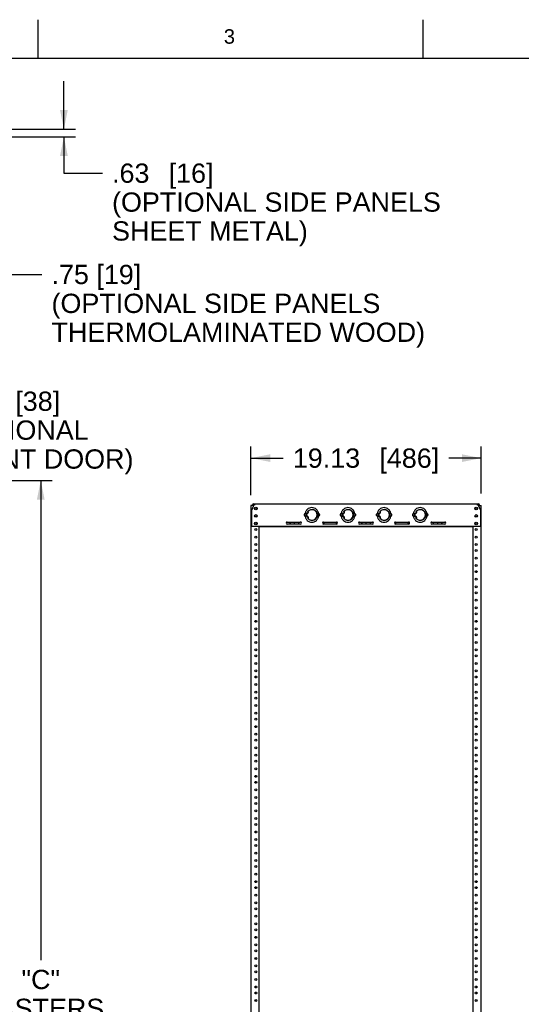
# Model space of a CAD drawing. Header units: inches. Extents: x 5 to 265, y 5 to 171.
# Tile 16 of 27: x 70 to 112, y 89 to 171. Entities that reach past the tile are written whole.
import ezdxf
from ezdxf.enums import TextEntityAlignment as Align

# ---------------------------------------------------------------- set-up
doc = ezdxf.new("R2010")
doc.units = ezdxf.units.IN
doc.header["$LTSCALE"] = 14.96
doc.header["$MEASUREMENT"] = 0
doc.layers.get('0').update_dxf_attribs({"linetype": 'CONTINUOUS'})
doc.layers.add('03_ALL_AXES', color=7, linetype='CONTINUOUS')
doc.styles.get("Standard").update_dxf_attribs({"font": 'arial.ttf'})
doc.dimstyles.new('DIMSTYLE_1', dxfattribs={"dimtxt": 1.6, "dimasz": 1.6, "dimexe": 0.06, "dimexo": 0.0625, "dimgap": 0.05, "dimtad": 0, "dimtih": 1, "dimtoh": 1, "dimdec": 3, "dimzin": 4, "dimdsep": 46, "dimtxsty": 'Standard', "dimblk": '_FILLED', "dimblk1": '_FILLED', "dimblk2": '_FILLED', "dimcen": 0.09, "dimadec": 0, "dimazin": 0, "dimtfac": 1, "dimtdec": 3, "dimtofl": 0, "dimtmove": 0, "dimatfit": 3, "dimldrblk": '_FILLED', "dimfxl": 0, "dimtolj": 1, "dimtzin": 4, "dimarcsym": 0})
doc.dimstyles.new('DIMSTYLE_2', dxfattribs={"dimtxt": 1.6, "dimasz": 1.6, "dimexe": 0.06, "dimexo": 0.0625, "dimgap": 0.05, "dimtad": 0, "dimtih": 1, "dimtoh": 1, "dimzin": 4, "dimdsep": 46, "dimtxsty": 'Standard', "dimblk": '_FILLED', "dimblk1": '_FILLED', "dimblk2": '_FILLED', "dimcen": 0.09, "dimadec": 0, "dimazin": 0, "dimtfac": 1, "dimtofl": 0, "dimtmove": 0, "dimatfit": 3, "dimldrblk": '_FILLED', "dimfxl": 0, "dimtolj": 1, "dimtzin": 4, "dimarcsym": 0})

# ---------------------------------------------------------------- blocks, each defined once
blk = doc.blocks.new('_FILLED')
at = {"color": 0, "linetype": 'ByBlock'}
blk.add_solid([(0, 0), (-1, 0.2), (-1, -0.2)], dxfattribs=at)
blk = doc.blocks.new('*D2')
at = {"color": 7, "linetype": 'Continuous'}
for p, q in [((60.16, 132.937), (70.621, 132.937)), ((70.621, 132.937), (73.178, 132.937)), ((72.218, 132.937), (72.218, 93.078)), ((72.218, 50.018), (72.218, 87.478)), ((52.984, 50.018), (70.621, 50.018)), ((70.621, 50.018), (73.178, 50.018))]:
    blk.add_line(p, q, dxfattribs=at)
at = {"color": 7, "linetype": 'Continuous', "xscale": 1.6, "yscale": 1.6, "zscale": 1.6}
for p, rotation in [((72.218, 132.937), 90), ((72.218, 50.018), 270)]:
    blk.add_blockref('_FILLED', p, dxfattribs=dict(at, rotation=rotation))
at = {"color": 7, "linetype": 'Continuous'}
for s, p in [('"C"', (72.218, 90.678)), ('CASTERS', (72.218, 88.278))]:
    blk.add_text(s, height=1.6, dxfattribs=at).set_placement(p, align=Align.CENTER)
blk = doc.blocks.new('*D5')
at = {"color": 7, "linetype": 'Continuous'}
for p, q in [((57.156, 140.859), (57.156, 138.55)), ((58.656, 140.859), (58.656, 138.55)), ((57.156, 139.51), (53.156, 139.51)), ((58.656, 139.51), (63.356, 139.51))]:
    blk.add_line(p, q, dxfattribs=at)
at = {"color": 7, "linetype": 'Continuous', "xscale": 1.6, "yscale": 1.6, "zscale": 1.6}
blk.add_blockref('_FILLED', (57.156, 139.51), dxfattribs=at)
at = {"color": 7, "linetype": 'Continuous', "xscale": 1.6, "yscale": 1.6, "zscale": 1.6, "rotation": 180}
blk.add_blockref('_FILLED', (58.656, 139.51), dxfattribs=at)
at = {"color": 7, "linetype": 'Continuous'}
for s, p in [('1.50', (64.156, 138.71)), ('[', (70.104, 138.71)), ('38', (70.723, 138.71)), (']', (73.209, 138.71)), ('(OPTIONAL', (64.156, 136.31)), ('FRONT DOOR)', (64.156, 133.91))]:
    blk.add_text(s, height=1.6, dxfattribs=at).set_placement(p)
blk = doc.blocks.new('*D7')
at = {"color": 7, "linetype": 'Continuous'}
for p, q in [((74.141, 162.102), (74.141, 166.102)), ((57.935, 162.102), (75.101, 162.102)), ((57.935, 161.477), (75.101, 161.477)), ((74.141, 161.477), (74.141, 158.451)), ((74.141, 158.451), (77.341, 158.451))]:
    blk.add_line(p, q, dxfattribs=at)
at = {"color": 7, "linetype": 'Continuous', "xscale": 1.6, "yscale": 1.6, "zscale": 1.6}
for p, rotation in [((74.141, 162.102), 270), ((74.141, 161.477), 90)]:
    blk.add_blockref('_FILLED', p, dxfattribs=dict(at, rotation=rotation))
at = {"color": 7, "linetype": 'Continuous'}
for s, p in [('.63', (78.141, 157.651)), ('[', (82.846, 157.651)), ('16', (83.465, 157.651)), (']', (85.951, 157.651)), ('(OPTIONAL SIDE PANELS', (78.141, 155.251)), ('SHEET METAL)', (78.141, 152.851))]:
    blk.add_text(s, height=1.6, dxfattribs=at).set_placement(p)
blk = doc.blocks.new('*D8')
at = {"color": 7, "linetype": 'Continuous'}
for p, q in [((69.112, 162.102), (69.112, 166.102)), ((57.935, 162.102), (70.072, 162.102)), ((57.935, 161.477), (70.072, 161.477)), ((69.112, 161.477), (69.112, 150.038)), ((69.112, 150.038), (72.312, 150.038))]:
    blk.add_line(p, q, dxfattribs=at)
at = {"color": 7, "linetype": 'Continuous', "xscale": 1.6, "yscale": 1.6, "zscale": 1.6}
for p, rotation in [((69.112, 162.102), 270), ((69.112, 161.477), 90)]:
    blk.add_blockref('_FILLED', p, dxfattribs=dict(at, rotation=rotation))
at = {"color": 7, "linetype": 'Continuous'}
for s, p in [('.75 [19]', (73.112, 149.238)), ('(OPTIONAL SIDE PANELS', (73.112, 146.838)), ('THERMOLAMINATED WOOD)', (73.112, 144.438))]:
    blk.add_text(s, height=1.6, dxfattribs=at).set_placement(p)
blk = doc.blocks.new('*D12')
at = {"color": 7, "linetype": 'Continuous'}
for p, q in [((89.683, 131.712), (89.683, 135.743)), ((108.808, 131.853), (108.808, 135.743)), ((89.683, 134.783), (92.366, 134.783)), ((108.808, 134.783), (106.124, 134.783))]:
    blk.add_line(p, q, dxfattribs=at)
at = {"color": 7, "linetype": 'Continuous', "xscale": 1.6, "yscale": 1.6, "zscale": 1.6, "rotation": 180}
blk.add_blockref('_FILLED', (89.683, 134.783), dxfattribs=at)
at = {"color": 7, "linetype": 'Continuous', "xscale": 1.6, "yscale": 1.6, "zscale": 1.6}
blk.add_blockref('_FILLED', (108.808, 134.783), dxfattribs=at)
at = {"color": 7, "linetype": 'Continuous'}
for s, p in [('19.13', (95.962, 133.983)), ('[', (100.667, 133.983)), ('486', (102.841, 133.983)), (']', (105.015, 133.983))]:
    blk.add_text(s, height=1.6, dxfattribs=at).set_placement(p, align=Align.CENTER)

msp = doc.modelspace()

# ---------------------------------------------------------------- linework, layer by layer
at = {"color": 7, "linetype": 'Continuous'}
for p, q in [((72, 168), (72, 171.2)), ((104, 168), (104, 171.2)), ((4.8, 168), (264, 168)), ((89.7446, 130.4543), (89.9776, 130.9777)), ((89.8076, 130.8527), (89.8076, 130.8867)), ((89.8676, 130.8527), (89.8676, 130.8867)), ((89.9166, 130.9957), (108.5736, 130.9957)), ((89.9166, 130.9357), (89.9589, 130.9357)), ((89.9776, 130.9957), (89.9776, 130.8867)), ((108.5126, 130.8867), (108.5126, 130.9957)), ((108.5126, 130.9777), (108.7456, 130.4543)), ((108.5313, 130.9357), (108.5736, 130.9357)), ((108.6226, 130.8867), (108.6226, 130.8527)), ((108.6826, 130.8867), (108.6826, 130.8527)), ((89.6826, 130.8527), (89.6826, 52.1027)), ((89.9219, 130.8527), (89.6826, 130.8527)), ((89.7446, 129.1407), (89.7446, 130.4543)), ((108.5682, 130.8527), (108.8076, 130.8527)), ((108.7456, 130.4543), (108.7456, 129.1407)), ((108.8076, 52.1027), (108.8076, 130.8527)), ((89.7446, 129.1407), (108.7456, 129.1407)), ((90.3576, 53.8147), (90.3576, 129.1407)), ((90.3576, 129.1117), (108.1326, 129.1117)), ((108.1326, 129.1407), (108.1326, 53.8147)), ((90.0216, 93.2661), (90.0216, 93.1893)), ((108.4686, 93.1893), (108.4686, 93.2661)), ((90.0216, 89.7661), (90.0216, 89.6893)), ((108.4686, 89.6893), (108.4686, 89.7661))]:
    msp.add_line(p, q, dxfattribs=at)
for centre, radius, start, end in [((89.9166, 130.8867), 0.109, 90, 180), ((89.9166, 130.8867), 0.049, 90, 180), ((108.5736, 130.8867), 0.109, 0, 90), ((108.5736, 130.8867), 0.049, 0, 90)]:
    msp.add_arc(centre, radius, start, end, dxfattribs=at)
at = {"layer": '03_ALL_AXES', "color": 7, "linetype": 'Continuous'}
for p, q in [((94.3275, 130.2161), (94.3361, 130.2301)), ((94.4041, 130.3455), (94.4, 130.3406)), ((97.3275, 130.2161), (97.3361, 130.2301)), ((97.4041, 130.3455), (97.4, 130.3406)), ((100.3275, 130.2161), (100.3361, 130.2301)), ((100.4041, 130.3455), (100.4, 130.3406)), ((103.3275, 130.2161), (103.3361, 130.2301)), ((103.4041, 130.3455), (103.4, 130.3406)), ((92.7056, 129.4757), (93.7856, 129.4757)), ((93.7856, 129.3057), (92.7056, 129.3057)), ((92.8766, 129.4656), (92.8766, 129.4757)), ((94.3361, 129.9053), (94.3275, 129.9193)), ((94.3343, 129.9104), (94.3361, 129.9053)), ((95.6936, 129.4455), (95.6936, 129.4729)), ((95.7056, 129.4757), (96.7856, 129.4757)), ((96.7856, 129.3057), (95.7056, 129.3057)), ((97.3361, 129.9053), (97.3275, 129.9193)), ((97.3343, 129.9104), (97.3361, 129.9053)), ((98.7056, 129.4757), (99.7856, 129.4757)), ((99.7856, 129.3057), (98.7056, 129.3057)), ((100.3361, 129.9053), (100.3275, 129.9193)), ((100.3343, 129.9104), (100.3361, 129.9053)), ((101.7056, 129.4757), (102.7856, 129.4757)), ((102.7856, 129.3057), (101.7056, 129.3057)), ((103.3361, 129.9053), (103.3275, 129.9193)), ((103.3343, 129.9104), (103.3361, 129.9053)), ((104.7056, 129.4757), (105.7856, 129.4757)), ((105.7856, 129.3057), (104.7056, 129.3057))]:
    msp.add_line(p, q, dxfattribs=at)
for centre, radius in [((90.0836, 130.6027), 0.109), ((90.0836, 129.9777), 0.109), ((90.0926, 130.6027), 0.081), ((90.0926, 129.9777), 0.081), ((108.4066, 130.6027), 0.109), ((108.4066, 129.9777), 0.109), ((108.3976, 130.6027), 0.081), ((108.3976, 129.9777), 0.081), ((90.0836, 129.3527), 0.109), ((90.0926, 129.3527), 0.081), ((108.4066, 129.3527), 0.109), ((108.3976, 129.3527), 0.081), ((90.0926, 128.8527), 0.081), ((108.3976, 128.8527), 0.081), ((90.0926, 128.2277), 0.081), ((90.0926, 127.6027), 0.081), ((108.3976, 128.2277), 0.081), ((108.3976, 127.6027), 0.081), ((90.0926, 127.1027), 0.081), ((108.3976, 127.1027), 0.081), ((90.0926, 126.4777), 0.081), ((108.3976, 126.4777), 0.081), ((90.0926, 125.8527), 0.081), ((90.0926, 125.3527), 0.081), ((108.3976, 125.8527), 0.081), ((108.3976, 125.3527), 0.081), ((90.0926, 124.7277), 0.081), ((108.3976, 124.7277), 0.081), ((90.0926, 124.1027), 0.081), ((90.0926, 123.6027), 0.081), ((108.3976, 124.1027), 0.081), ((108.3976, 123.6027), 0.081), ((90.0926, 122.9777), 0.081), ((108.3976, 122.9777), 0.081), ((90.0926, 122.3527), 0.081), ((90.0926, 121.8527), 0.081), ((108.3976, 122.3527), 0.081), ((108.3976, 121.8527), 0.081), ((90.0926, 121.2277), 0.081), ((108.3976, 121.2277), 0.081), ((90.0926, 120.6027), 0.081), ((108.3976, 120.6027), 0.081), ((90.0926, 120.1027), 0.081), ((90.0926, 119.4777), 0.081), ((108.3976, 120.1027), 0.081), ((108.3976, 119.4777), 0.081), ((90.0926, 118.8527), 0.081), ((108.3976, 118.8527), 0.081), ((90.0926, 118.3527), 0.081), ((90.0926, 117.7277), 0.081), ((108.3976, 118.3527), 0.081), ((108.3976, 117.7277), 0.081), ((90.0926, 117.1027), 0.081), ((108.3976, 117.1027), 0.081), ((90.0926, 116.6027), 0.081), ((108.3976, 116.6027), 0.081), ((90.0926, 115.9777), 0.081), ((90.0926, 115.3527), 0.081), ((108.3976, 115.9777), 0.081), ((108.3976, 115.3527), 0.081), ((90.0926, 114.8527), 0.081), ((108.3976, 114.8527), 0.081), ((90.0926, 114.2277), 0.081), ((90.0926, 113.6027), 0.081), ((108.3976, 114.2277), 0.081), ((108.3976, 113.6027), 0.081), ((90.0926, 113.1027), 0.081), ((108.3976, 113.1027), 0.081), ((90.0926, 112.4777), 0.081), ((108.3976, 112.4777), 0.081), ((90.0926, 111.8527), 0.081), ((90.0926, 111.3527), 0.081), ((108.3976, 111.8527), 0.081), ((108.3976, 111.3527), 0.081), ((90.0926, 110.7277), 0.081), ((108.3976, 110.7277), 0.081), ((90.0926, 110.1027), 0.081), ((90.0926, 109.6027), 0.081), ((108.3976, 110.1027), 0.081), ((108.3976, 109.6027), 0.081), ((90.0926, 108.9777), 0.081), ((108.3976, 108.9777), 0.081), ((90.0926, 108.3527), 0.081), ((108.3976, 108.3527), 0.081), ((90.0926, 107.8527), 0.081), ((90.0926, 107.2277), 0.081), ((108.3976, 107.8527), 0.081), ((108.3976, 107.2277), 0.081), ((90.0926, 106.6027), 0.081), ((108.3976, 106.6027), 0.081), ((90.0926, 106.1027), 0.081), ((90.0926, 105.4777), 0.081), ((108.3976, 106.1027), 0.081), ((108.3976, 105.4777), 0.081), ((90.0926, 104.8527), 0.081), ((108.3976, 104.8527), 0.081), ((90.0926, 104.3527), 0.081), ((108.3976, 104.3527), 0.081), ((90.0926, 103.7277), 0.081), ((90.0926, 103.1027), 0.081), ((108.3976, 103.7277), 0.081), ((108.3976, 103.1027), 0.081), ((90.0926, 102.6027), 0.081), ((108.3976, 102.6027), 0.081), ((90.0926, 101.9777), 0.081), ((90.0926, 101.3527), 0.081), ((108.3976, 101.9777), 0.081), ((108.3976, 101.3527), 0.081), ((90.0926, 100.8527), 0.081), ((108.3976, 100.8527), 0.081), ((90.0926, 100.2277), 0.081), ((108.3976, 100.2277), 0.081), ((90.0926, 99.6027), 0.081), ((90.0926, 99.1027), 0.081), ((108.3976, 99.6027), 0.081), ((108.3976, 99.1027), 0.081), ((90.0926, 98.4777), 0.081), ((108.3976, 98.4777), 0.081), ((90.0926, 97.8527), 0.081), ((90.0926, 97.3527), 0.081), ((108.3976, 97.8527), 0.081), ((108.3976, 97.3527), 0.081), ((90.0926, 96.7277), 0.081), ((108.3976, 96.7277), 0.081), ((90.0926, 96.1027), 0.081), ((108.3976, 96.1027), 0.081), ((90.0926, 95.6027), 0.081), ((90.0926, 94.9777), 0.081), ((108.3976, 95.6027), 0.081), ((108.3976, 94.9777), 0.081), ((90.0926, 94.3527), 0.081), ((108.3976, 94.3527), 0.081), ((90.0926, 93.8527), 0.081), ((90.0926, 93.2277), 0.081), ((108.3976, 93.8527), 0.081), ((108.3976, 93.2277), 0.081), ((90.0926, 92.6027), 0.081), ((108.3976, 92.6027), 0.081), ((90.0926, 92.1027), 0.081), ((108.3976, 92.1027), 0.081), ((90.0926, 91.4777), 0.081), ((90.0926, 90.8527), 0.081), ((108.3976, 91.4777), 0.081), ((108.3976, 90.8527), 0.081), ((90.0926, 90.3527), 0.081), ((108.3976, 90.3527), 0.081), ((90.0926, 89.7277), 0.081), ((108.3976, 89.7277), 0.081)]:
    msp.add_circle(centre, radius, dxfattribs=at)
for centre, radius, start, end in [((94.1833, 130.0659), 0.0906, 97.188413, 110.443513), ((94.1827, 130.0701), 0.0863, 87.709203, 97.159772), ((94.8132, 130.1059), 0.6298, 176.845171, 177.675974), ((94.8036, 130.1065), 0.6202, 176.145157, 176.844761), ((94.7952, 130.107), 0.6118, 175.390947, 176.14522), ((94.7451, 130.0677), 0.4375, 160.485249, 199.444217), ((94.3657, 130.2859), 0.0881, 247.803753, 252.278334), ((94.3655, 130.2859), 0.0631, 242.219235, 247.237043), ((94.3664, 130.2886), 0.0909, 252.331064, 267.119721), ((94.3664, 130.2884), 0.0907, 267.120311, 271.251998), ((94.7787, 130.085), 0.4569, 143.923306, 145.98207), ((94.3662, 130.2871), 0.0633, 51.844817, 57.76739), ((94.7451, 130.0677), 0.4375, 220.589185, 139.417839), ((94.3671, 130.288), 0.087, 51.145069, 54.237118), ((94.3662, 130.287), 0.0883, 47.724781, 51.144146), ((94.6947, 130.107), 0.6119, 3.855585, 4.609745), ((94.6863, 130.1065), 0.6204, 3.156201, 3.855648), ((94.6767, 130.1059), 0.63, 2.325319, 3.155791), ((95.3074, 130.0703), 0.0861, 86.471815, 89.260766), ((95.3073, 130.0689), 0.0876, 82.867325, 86.469346), ((97.1833, 130.0659), 0.0906, 97.188413, 110.443513), ((97.1827, 130.0701), 0.0863, 87.709203, 97.159772), ((97.8132, 130.1059), 0.6298, 176.845172, 177.675974), ((97.8036, 130.1065), 0.6202, 176.145156, 176.844761), ((97.7952, 130.107), 0.6118, 175.390947, 176.145218), ((97.7451, 130.0677), 0.4375, 160.485249, 199.444214), ((97.3657, 130.2859), 0.0881, 247.803753, 252.278334), ((97.3655, 130.2859), 0.0631, 242.219235, 247.237043), ((97.3664, 130.2886), 0.0909, 252.331064, 267.119721), ((97.3664, 130.2884), 0.0907, 267.120311, 271.251998), ((97.7831, 130.0814), 0.4626, 143.888166, 145.921699), ((97.3662, 130.2871), 0.0633, 51.844817, 57.76739), ((97.7451, 130.0677), 0.4375, 220.589188, 139.417836), ((97.3671, 130.288), 0.087, 51.145069, 54.237118), ((97.3662, 130.287), 0.0883, 47.724781, 51.144146), ((97.6947, 130.107), 0.6119, 3.855587, 4.609745), ((97.6863, 130.1065), 0.6204, 3.1562, 3.855649), ((97.6767, 130.1059), 0.63, 2.325319, 3.15579), ((98.3074, 130.0703), 0.0861, 86.471815, 89.260762), ((98.3073, 130.0689), 0.0876, 82.867325, 86.469346), ((100.1833, 130.0659), 0.0906, 97.188413, 110.443513), ((100.1827, 130.0701), 0.0863, 87.709203, 97.159772), ((100.8132, 130.1059), 0.6298, 176.845172, 177.675974), ((100.8036, 130.1065), 0.6202, 176.145156, 176.844761), ((100.7952, 130.107), 0.6118, 175.390947, 176.145218), ((100.7451, 130.0677), 0.4375, 160.485249, 199.444214), ((100.3657, 130.2859), 0.0881, 247.803753, 252.278334), ((100.3655, 130.2859), 0.0631, 242.219235, 247.237043), ((100.3664, 130.2886), 0.0909, 252.331064, 267.119721), ((100.3664, 130.2884), 0.0907, 267.120311, 271.251998), ((100.7831, 130.0814), 0.4626, 143.888166, 145.921699), ((100.366, 130.2867), 0.0637, 49.17487, 57.748518), ((100.7451, 130.0677), 0.4375, 220.589188, 139.417836), ((100.3671, 130.288), 0.087, 51.145069, 54.237118), ((100.3662, 130.287), 0.0883, 47.724781, 51.144146), ((100.6947, 130.107), 0.6119, 3.855587, 4.609745), ((100.6863, 130.1065), 0.6204, 3.1562, 3.855649), ((100.6767, 130.1059), 0.63, 2.325319, 3.15579), ((101.3074, 130.0703), 0.0861, 86.471815, 89.260762), ((101.3073, 130.0689), 0.0876, 82.867325, 86.469346), ((103.1833, 130.0659), 0.0906, 97.188413, 110.443513), ((103.1827, 130.0701), 0.0863, 87.709203, 97.159772), ((103.8132, 130.1059), 0.6298, 176.845172, 177.675974), ((103.8036, 130.1065), 0.6202, 176.145156, 176.844761), ((103.7952, 130.107), 0.6118, 175.390947, 176.145218), ((103.7451, 130.0677), 0.4375, 160.485249, 199.444214), ((103.3657, 130.2859), 0.0881, 247.803753, 252.278334), ((103.3655, 130.2859), 0.0631, 242.219235, 247.237043), ((103.3664, 130.2886), 0.0909, 252.331064, 267.119721), ((103.3664, 130.2884), 0.0907, 267.120311, 271.251998), ((103.7831, 130.0814), 0.4626, 143.888166, 145.921699), ((103.366, 130.2867), 0.0637, 49.17487, 57.748518), ((103.7451, 130.0677), 0.4375, 220.589188, 139.417836), ((103.3671, 130.288), 0.087, 51.145069, 54.237118), ((103.3662, 130.287), 0.0883, 47.724781, 51.144146), ((103.6947, 130.107), 0.6119, 3.855587, 4.609745), ((103.6863, 130.1065), 0.6204, 3.1562, 3.855649), ((103.6767, 130.1059), 0.63, 2.325319, 3.15579), ((104.3074, 130.0703), 0.0861, 86.471815, 89.260762), ((104.3073, 130.0689), 0.0876, 82.867325, 86.469346), ((92.7056, 129.3907), 0.085, 90, 270), ((92.5951, 129.5127), 0.085, 301.057628, 319.505931), ((92.9451, 129.5127), 0.085, 205.815093, 334.184907), ((93.2951, 129.5127), 0.085, 205.815093, 334.184907), ((93.6451, 129.5127), 0.085, 205.815093, 334.184907), ((93.7856, 129.3907), 0.085, 270, 90), ((94.1828, 130.0664), 0.0876, 262.875665, 266.474648), ((94.1826, 130.0659), 0.0621, 261.937599, 268.04339), ((94.1827, 130.065), 0.0861, 266.477113, 269.263566), ((94.1826, 130.0637), 0.0599, 268.059615, 271.305187), ((94.8134, 130.0294), 0.63, 182.325309, 183.15578), ((94.8038, 130.0289), 0.6204, 183.15619, 183.855643), ((94.7954, 130.0283), 0.6119, 183.85558, 184.609737), ((94.3651, 129.8507), 0.0867, 112.202947, 114.235114), ((94.3657, 129.8494), 0.0881, 107.721666, 112.196267), ((94.3655, 129.8494), 0.0631, 112.762979, 117.774626), ((94.3664, 129.8467), 0.0909, 92.880279, 107.668936), ((94.3664, 129.8469), 0.0907, 88.748002, 92.879689), ((94.366, 129.8486), 0.0637, 302.243535, 310.820015), ((94.7703, 130.0434), 0.4461, 213.878936, 215.995055), ((94.367, 129.8474), 0.0871, 306.230997, 308.85389), ((94.3662, 129.8484), 0.0883, 308.85585, 312.275219), ((94.3644, 129.8502), 0.0909, 312.330712, 327.118815), ((94.3646, 129.8501), 0.0907, 327.119401, 331.250658), ((94.7423, 130.0671), 0.4637, 317.915152, 327.451564), ((94.7441, 130.0657), 0.4614, 327.477814, 334.672032), ((95.3074, 130.0652), 0.0863, 267.709116, 277.151394), ((94.6949, 130.0283), 0.6118, 355.39102, 356.145317), ((94.6865, 130.0289), 0.6202, 356.145254, 356.844861), ((94.6769, 130.0294), 0.6298, 356.845271, 357.676112), ((95.3076, 130.0637), 0.0599, 268.694813, 271.940385), ((95.3075, 130.0659), 0.0621, 271.95661, 278.062401), ((95.3069, 130.0694), 0.0906, 277.180015, 290.422301), ((95.7056, 129.3907), 0.085, 90, 270), ((95.7451, 129.5127), 0.085, 211.945698, 334.184907), ((96.7951, 129.5127), 0.085, 205.815093, 308.571429), ((96.7856, 129.3907), 0.085, 270, 90), ((97.1828, 130.0664), 0.0876, 262.875665, 266.474648), ((97.1826, 130.0659), 0.0621, 261.937599, 268.04339), ((97.1827, 130.065), 0.0861, 266.477113, 269.263562), ((97.1826, 130.0637), 0.0599, 268.059615, 271.305187), ((97.8134, 130.0294), 0.63, 182.325309, 183.155779), ((97.8038, 130.0289), 0.6204, 183.156189, 183.855645), ((97.7954, 130.0283), 0.6119, 183.855582, 184.609737), ((97.3651, 129.8507), 0.0867, 112.202947, 114.235114), ((97.3657, 129.8494), 0.0881, 107.721666, 112.196267), ((97.3655, 129.8494), 0.0631, 112.762979, 117.774626), ((97.3664, 129.8467), 0.0909, 92.880279, 107.668936), ((97.3664, 129.8469), 0.0907, 88.748002, 92.879689), ((97.366, 129.8486), 0.0637, 302.243535, 310.820015), ((97.7752, 130.0473), 0.4524, 213.936033, 216.023007), ((97.367, 129.8474), 0.0871, 306.231001, 308.85389), ((97.3662, 129.8484), 0.0883, 308.85585, 312.275219), ((97.3644, 129.8502), 0.0909, 312.330712, 327.118815), ((97.3646, 129.8501), 0.0907, 327.119401, 331.250658), ((97.7412, 130.0673), 0.4647, 317.643585, 327.488399), ((97.7391, 130.0689), 0.4673, 327.460747, 334.325983), ((98.3074, 130.0652), 0.0863, 267.709116, 277.151394), ((97.6949, 130.0283), 0.6118, 355.39102, 356.145315), ((97.6865, 130.0289), 0.6202, 356.145253, 356.844861), ((97.6769, 130.0294), 0.6298, 356.845272, 357.676112), ((98.3076, 130.0637), 0.0599, 268.694813, 271.940385), ((98.3075, 130.0659), 0.0621, 271.95661, 278.062401), ((98.3069, 130.0694), 0.0906, 277.180015, 290.422301), ((98.7056, 129.3907), 0.085, 90, 270), ((98.8951, 129.5127), 0.085, 205.815093, 334.184907), ((99.2451, 129.5127), 0.085, 205.815093, 334.184907), ((99.5951, 129.5127), 0.085, 205.815093, 334.184907), ((99.7856, 129.3907), 0.085, 270, 90), ((100.1828, 130.0664), 0.0876, 262.875665, 266.474648), ((100.1826, 130.0659), 0.0621, 261.937599, 268.04339), ((100.1827, 130.065), 0.0861, 266.477113, 269.263563), ((100.1826, 130.0637), 0.0599, 268.059615, 271.305187), ((100.8134, 130.0294), 0.63, 182.325309, 183.155779), ((100.8038, 130.0289), 0.6204, 183.156189, 183.855645), ((100.7954, 130.0283), 0.6119, 183.855582, 184.609737), ((100.3651, 129.8507), 0.0867, 112.202947, 114.235114), ((100.3657, 129.8494), 0.0881, 107.721666, 112.196267), ((100.3655, 129.8494), 0.0631, 112.762979, 117.774626), ((100.3664, 129.8467), 0.0909, 92.880279, 107.668936), ((100.3664, 129.8469), 0.0907, 88.748002, 92.879689), ((100.366, 129.8486), 0.0637, 302.243535, 310.820015), ((100.7752, 130.0473), 0.4524, 213.936033, 216.023007), ((100.367, 129.8474), 0.0871, 306.231001, 308.85389), ((100.3662, 129.8484), 0.0883, 308.85585, 312.275219), ((100.3644, 129.8502), 0.0909, 312.330712, 327.118815), ((100.3646, 129.8501), 0.0907, 327.119401, 331.250658), ((100.7412, 130.0673), 0.4647, 317.643585, 327.488399), ((100.7391, 130.0689), 0.4673, 327.460747, 334.325983), ((101.3074, 130.0652), 0.0863, 267.709116, 277.151394), ((100.6949, 130.0283), 0.6118, 355.39102, 356.145315), ((100.6865, 130.0289), 0.6202, 356.145253, 356.844861), ((100.6769, 130.0294), 0.6298, 356.845272, 357.676112), ((101.3076, 130.0637), 0.0599, 268.694813, 271.940385), ((101.3075, 130.0659), 0.0621, 271.95661, 278.062401), ((101.3069, 130.0694), 0.0906, 277.180015, 290.422301), ((101.7056, 129.3907), 0.085, 90, 270), ((101.6951, 129.5127), 0.085, 231.428571, 334.285714), ((102.7451, 129.5127), 0.085, 205.815093, 328.222733), ((102.7856, 129.3907), 0.085, 270, 90), ((103.1828, 130.0664), 0.0876, 262.875665, 266.474648), ((103.1826, 130.0659), 0.0621, 261.937599, 268.04339), ((103.1827, 130.065), 0.0861, 266.477113, 269.263563), ((103.1826, 130.0637), 0.0599, 268.059615, 271.305187), ((103.8134, 130.0294), 0.63, 182.325309, 183.155779), ((103.8038, 130.0289), 0.6204, 183.156189, 183.855645), ((103.7954, 130.0283), 0.6119, 183.855582, 184.609737), ((103.3651, 129.8507), 0.0867, 112.202947, 114.235114), ((103.3657, 129.8494), 0.0881, 107.721666, 112.196267), ((103.3655, 129.8494), 0.0631, 112.762979, 117.774626), ((103.3664, 129.8467), 0.0909, 92.880279, 107.668936), ((103.3664, 129.8469), 0.0907, 88.748002, 92.879689), ((103.366, 129.8486), 0.0637, 302.243535, 310.820015), ((103.7752, 130.0473), 0.4524, 213.936033, 216.023007), ((103.367, 129.8474), 0.0871, 306.231001, 308.85389), ((103.3662, 129.8484), 0.0883, 308.85585, 312.275219), ((103.3644, 129.8502), 0.0909, 312.330712, 327.118815), ((103.3646, 129.8501), 0.0907, 327.119401, 331.250658), ((103.7412, 130.0673), 0.4647, 317.643585, 327.488399), ((103.7391, 130.0689), 0.4673, 327.460747, 334.325983), ((104.3074, 130.0652), 0.0863, 267.709116, 277.151394), ((103.6949, 130.0283), 0.6118, 355.39102, 356.145315), ((103.6865, 130.0289), 0.6202, 356.145253, 356.844861), ((103.6769, 130.0294), 0.6298, 356.845272, 357.676112), ((104.3076, 130.0637), 0.0599, 268.694813, 271.940385), ((104.3075, 130.0659), 0.0621, 271.95661, 278.062401), ((104.3069, 130.0694), 0.0906, 277.180015, 290.422301), ((104.7056, 129.3907), 0.085, 90, 270), ((104.8451, 129.5127), 0.085, 205.815093, 334.184907), ((105.1951, 129.5127), 0.085, 205.815093, 334.184907), ((105.5451, 129.5127), 0.085, 205.815093, 334.184907), ((105.7856, 129.3907), 0.085, 270, 90), ((105.8951, 129.5127), 0.085, 218.557523, 239.934319)]:
    msp.add_arc(centre, radius, start, end, dxfattribs=at)
for points, knots in [([(94.1516, 130.1508), (94.1424, 130.1473), (94.125, 130.1375), (94.1055, 130.1147), (94.0943, 130.087), (94.0927, 130.057), (94.1014, 130.0283), (94.1239, 129.9958), (94.1527, 129.982), (94.172, 129.9796)], [0, 0, 0, 0, 0.1254227, 0.250675, 0.376297, 0.5015466, 0.6271043, 0.7525091, 1, 1, 1, 1]), ([(94.156, 130.1256), (94.1438, 130.12), (94.1224, 130.1002), (94.1151, 130.0577), (94.1344, 130.0191), (94.1606, 130.0063), (94.1739, 130.0044)], [0, 0, 0, 0, 0.2498116, 0.4998069, 0.7497098, 1, 1, 1, 1]), ([(95.3047, 130.1562), (95.3019, 130.1911), (95.2901, 130.2605), (95.2529, 130.3593), (95.1982, 130.4494), (95.1047, 130.5535), (94.954, 130.6479), (94.745, 130.6871), (94.536, 130.6478), (94.3853, 130.5534), (94.2918, 130.4494), (94.2372, 130.3592), (94.2, 130.2605), (94.1882, 130.1911), (94.1854, 130.1562)], [0, 0, 0, 0, 0.0629312, 0.1255934, 0.1884858, 0.2511326, 0.3756605, 0.5000477, 0.6244297, 0.7489394, 0.8115722, 0.8744479, 0.937091, 1, 1, 1, 1]), ([(94.3276, 129.9193), (94.3145, 129.942), (94.2938, 129.9904), (94.2838, 130.068), (94.294, 130.1454), (94.3146, 130.1935), (94.3276, 130.2161)], [0, 0, 0, 0, 0.2536654, 0.5011001, 0.7479615, 1, 1, 1, 1]), ([(94.3411, 130.2277), (94.3488, 130.2245), (94.3656, 130.221), (94.3825, 130.2242), (94.3902, 130.2273)], [0, 0, 0, 0, 0.5004287, 1, 1, 1, 1]), ([(94.3684, 130.1977), (94.3776, 130.1979), (94.3961, 130.2012), (94.4207, 130.2147), (94.4402, 130.2348), (94.4484, 130.2517), (94.451, 130.2605)], [0, 0, 0, 0, 0.2497565, 0.4999159, 0.7501641, 1, 1, 1, 1]), ([(94.4132, 130.2434), (94.4191, 130.2499), (94.4283, 130.2654), (94.4315, 130.292), (94.4238, 130.3177), (94.4122, 130.3315), (94.4053, 130.3368)], [0, 0, 0, 0, 0.2498743, 0.4998817, 0.7496846, 1, 1, 1, 1]), ([(94.4094, 130.354), (94.4248, 130.3752), (94.4595, 130.4149), (94.543, 130.4796), (94.6692, 130.53), (94.8343, 130.531), (94.9917, 130.4711), (95.1188, 130.3565), (95.1968, 130.2028), (95.215, 130.0311), (95.1853, 129.9193), (95.1612, 129.8683)], [0, 0, 0, 0, 0.0597109, 0.1192527, 0.2396042, 0.3618236, 0.4872287, 0.6147386, 0.743084, 0.8714891, 1, 1, 1, 1]), ([(94.451, 130.2605), (94.4544, 130.2717), (94.4569, 130.2956), (94.4497, 130.3186), (94.4441, 130.3288)], [0, 0, 0, 0, 0.5006582, 1, 1, 1, 1]), ([(95.3341, 130.1256), (95.3463, 130.12), (95.3677, 130.1002), (95.375, 130.0577), (95.3557, 130.0191), (95.3295, 130.0063), (95.3162, 130.0044)], [0, 0, 0, 0, 0.2498116, 0.4998069, 0.7497098, 1, 1, 1, 1]), ([(95.3385, 129.9845), (95.3477, 129.988), (95.3651, 129.9978), (95.3846, 130.0206), (95.3958, 130.0483), (95.3974, 130.0783), (95.3887, 130.107), (95.3663, 130.1395), (95.3374, 130.1534), (95.3182, 130.1558)], [0, 0, 0, 0, 0.1254233, 0.2506752, 0.3762973, 0.5015472, 0.6271047, 0.7525099, 1, 1, 1, 1]), ([(97.1516, 130.1508), (97.1424, 130.1473), (97.125, 130.1375), (97.1055, 130.1147), (97.0943, 130.087), (97.0927, 130.057), (97.1014, 130.0283), (97.1239, 129.9958), (97.1527, 129.982), (97.172, 129.9796)], [0, 0, 0, 0, 0.1254227, 0.250675, 0.376297, 0.5015466, 0.6271043, 0.7525091, 1, 1, 1, 1]), ([(97.156, 130.1256), (97.1438, 130.12), (97.1224, 130.1002), (97.1151, 130.0577), (97.1344, 130.0191), (97.1606, 130.0063), (97.1739, 130.0044)], [0, 0, 0, 0, 0.2498116, 0.4998069, 0.7497098, 1, 1, 1, 1]), ([(98.3047, 130.1562), (98.3019, 130.1911), (98.2901, 130.2605), (98.2529, 130.3593), (98.1982, 130.4494), (98.1047, 130.5535), (97.954, 130.6479), (97.745, 130.6871), (97.536, 130.6478), (97.3853, 130.5534), (97.2918, 130.4494), (97.2372, 130.3592), (97.2, 130.2605), (97.1882, 130.1911), (97.1854, 130.1562)], [0, 0, 0, 0, 0.0629312, 0.1255934, 0.1884858, 0.2511326, 0.3756605, 0.5000477, 0.6244297, 0.7489394, 0.8115722, 0.8744479, 0.937091, 1, 1, 1, 1]), ([(97.3276, 129.9193), (97.3145, 129.942), (97.2938, 129.9904), (97.2838, 130.068), (97.294, 130.1454), (97.3146, 130.1935), (97.3276, 130.2161)], [0, 0, 0, 0, 0.2536654, 0.5011001, 0.7479615, 1, 1, 1, 1]), ([(97.3411, 130.2277), (97.3488, 130.2245), (97.3656, 130.221), (97.3825, 130.2242), (97.3902, 130.2273)], [0, 0, 0, 0, 0.5004287, 1, 1, 1, 1]), ([(97.3684, 130.1977), (97.3776, 130.1979), (97.3961, 130.2012), (97.4207, 130.2147), (97.4402, 130.2348), (97.4484, 130.2517), (97.451, 130.2605)], [0, 0, 0, 0, 0.2497565, 0.4999159, 0.7501641, 1, 1, 1, 1]), ([(97.4132, 130.2434), (97.4191, 130.2499), (97.4283, 130.2654), (97.4315, 130.292), (97.4238, 130.3177), (97.4122, 130.3315), (97.4053, 130.3368)], [0, 0, 0, 0, 0.2498743, 0.4998817, 0.7496846, 1, 1, 1, 1]), ([(97.4094, 130.354), (97.4249, 130.3753), (97.4596, 130.415), (97.5432, 130.4798), (97.6696, 130.5301), (97.835, 130.531), (97.9927, 130.4706), (98.1196, 130.3554), (98.1975, 130.2011), (98.2148, 130.0291), (98.1847, 129.9173), (98.1603, 129.8665)], [0, 0, 0, 0, 0.059759, 0.1192091, 0.2395213, 0.3617828, 0.4872858, 0.6148403, 0.7432866, 0.87168, 1, 1, 1, 1]), ([(97.451, 130.2605), (97.4544, 130.2717), (97.4569, 130.2956), (97.4497, 130.3186), (97.4441, 130.3288)], [0, 0, 0, 0, 0.5006582, 1, 1, 1, 1]), ([(98.3341, 130.1256), (98.3463, 130.12), (98.3677, 130.1002), (98.375, 130.0577), (98.3557, 130.0191), (98.3295, 130.0063), (98.3162, 130.0044)], [0, 0, 0, 0, 0.2498116, 0.4998069, 0.7497098, 1, 1, 1, 1]), ([(98.3385, 129.9845), (98.3477, 129.988), (98.3651, 129.9978), (98.3846, 130.0206), (98.3958, 130.0483), (98.3974, 130.0783), (98.3887, 130.107), (98.3663, 130.1395), (98.3374, 130.1534), (98.3182, 130.1558)], [0, 0, 0, 0, 0.1254233, 0.2506752, 0.3762973, 0.5015472, 0.6271047, 0.7525099, 1, 1, 1, 1]), ([(100.1516, 130.1508), (100.1424, 130.1473), (100.125, 130.1375), (100.1055, 130.1147), (100.0943, 130.087), (100.0927, 130.057), (100.1014, 130.0283), (100.1239, 129.9958), (100.1527, 129.982), (100.172, 129.9796)], [0, 0, 0, 0, 0.1254227, 0.250675, 0.376297, 0.5015466, 0.6271043, 0.7525091, 1, 1, 1, 1]), ([(100.156, 130.1256), (100.1438, 130.12), (100.1224, 130.1002), (100.1151, 130.0577), (100.1344, 130.0191), (100.1606, 130.0063), (100.1739, 130.0044)], [0, 0, 0, 0, 0.2498116, 0.4998069, 0.7497098, 1, 1, 1, 1]), ([(101.3047, 130.1562), (101.3019, 130.1911), (101.2901, 130.2605), (101.2529, 130.3593), (101.1982, 130.4494), (101.1047, 130.5535), (100.954, 130.6479), (100.745, 130.6871), (100.536, 130.6478), (100.3853, 130.5534), (100.2918, 130.4494), (100.2372, 130.3592), (100.2, 130.2605), (100.1882, 130.1911), (100.1854, 130.1562)], [0, 0, 0, 0, 0.0629312, 0.1255934, 0.1884858, 0.2511326, 0.3756605, 0.5000477, 0.6244297, 0.7489394, 0.8115722, 0.8744479, 0.937091, 1, 1, 1, 1]), ([(100.3276, 129.9193), (100.3145, 129.942), (100.2938, 129.9904), (100.2838, 130.068), (100.294, 130.1454), (100.3146, 130.1935), (100.3276, 130.2161)], [0, 0, 0, 0, 0.2536654, 0.5011001, 0.7479615, 1, 1, 1, 1]), ([(100.3411, 130.2277), (100.3488, 130.2245), (100.3656, 130.221), (100.3825, 130.2242), (100.3902, 130.2273)], [0, 0, 0, 0, 0.5004287, 1, 1, 1, 1]), ([(100.3684, 130.1977), (100.3776, 130.1979), (100.3961, 130.2012), (100.4207, 130.2147), (100.4402, 130.2348), (100.4484, 130.2517), (100.451, 130.2605)], [0, 0, 0, 0, 0.2497565, 0.4999159, 0.7501641, 1, 1, 1, 1]), ([(100.4132, 130.2434), (100.4189, 130.2497), (100.4279, 130.2647), (100.4315, 130.2905), (100.4248, 130.3156), (100.414, 130.3294), (100.4076, 130.3349)], [0, 0, 0, 0, 0.2498649, 0.4998689, 0.7496344, 1, 1, 1, 1]), ([(100.4094, 130.354), (100.4249, 130.3753), (100.4596, 130.415), (100.5432, 130.4798), (100.6696, 130.5301), (100.835, 130.531), (100.9927, 130.4706), (101.1196, 130.3554), (101.1975, 130.2011), (101.2148, 130.0291), (101.1847, 129.9173), (101.1603, 129.8665)], [0, 0, 0, 0, 0.059759, 0.1192091, 0.2395213, 0.3617828, 0.4872858, 0.6148403, 0.7432866, 0.87168, 1, 1, 1, 1]), ([(100.451, 130.2605), (100.4544, 130.2717), (100.4569, 130.2956), (100.4497, 130.3186), (100.4441, 130.3288)], [0, 0, 0, 0, 0.5006582, 1, 1, 1, 1]), ([(101.3341, 130.1256), (101.3463, 130.12), (101.3677, 130.1002), (101.375, 130.0577), (101.3557, 130.0191), (101.3295, 130.0063), (101.3162, 130.0044)], [0, 0, 0, 0, 0.2498116, 0.4998069, 0.7497098, 1, 1, 1, 1]), ([(101.3385, 129.9845), (101.3477, 129.988), (101.3651, 129.9978), (101.3846, 130.0206), (101.3958, 130.0483), (101.3974, 130.0783), (101.3887, 130.107), (101.3663, 130.1395), (101.3374, 130.1534), (101.3182, 130.1558)], [0, 0, 0, 0, 0.1254233, 0.2506752, 0.3762973, 0.5015472, 0.6271047, 0.7525099, 1, 1, 1, 1]), ([(103.1516, 130.1508), (103.1424, 130.1473), (103.125, 130.1375), (103.1055, 130.1147), (103.0943, 130.087), (103.0927, 130.057), (103.1014, 130.0283), (103.1239, 129.9958), (103.1527, 129.982), (103.172, 129.9796)], [0, 0, 0, 0, 0.1254227, 0.250675, 0.376297, 0.5015466, 0.6271043, 0.7525091, 1, 1, 1, 1]), ([(103.156, 130.1256), (103.1438, 130.12), (103.1224, 130.1002), (103.1151, 130.0577), (103.1344, 130.0191), (103.1606, 130.0063), (103.1739, 130.0044)], [0, 0, 0, 0, 0.2498116, 0.4998069, 0.7497098, 1, 1, 1, 1]), ([(104.3047, 130.1562), (104.3019, 130.1911), (104.2901, 130.2605), (104.2529, 130.3593), (104.1982, 130.4494), (104.1047, 130.5535), (103.954, 130.6479), (103.745, 130.6871), (103.536, 130.6478), (103.3853, 130.5534), (103.2918, 130.4494), (103.2372, 130.3592), (103.2, 130.2605), (103.1882, 130.1911), (103.1854, 130.1562)], [0, 0, 0, 0, 0.0629312, 0.1255934, 0.1884858, 0.2511326, 0.3756605, 0.5000477, 0.6244297, 0.7489394, 0.8115722, 0.8744479, 0.937091, 1, 1, 1, 1]), ([(103.3276, 129.9193), (103.3145, 129.942), (103.2938, 129.9904), (103.2838, 130.068), (103.294, 130.1454), (103.3146, 130.1935), (103.3276, 130.2161)], [0, 0, 0, 0, 0.2536654, 0.5011001, 0.7479615, 1, 1, 1, 1]), ([(103.3411, 130.2277), (103.3488, 130.2245), (103.3656, 130.221), (103.3825, 130.2242), (103.3902, 130.2273)], [0, 0, 0, 0, 0.5004287, 1, 1, 1, 1]), ([(103.3684, 130.1977), (103.3776, 130.1979), (103.3961, 130.2012), (103.4207, 130.2147), (103.4402, 130.2348), (103.4484, 130.2517), (103.451, 130.2605)], [0, 0, 0, 0, 0.2497565, 0.4999159, 0.7501641, 1, 1, 1, 1]), ([(103.4132, 130.2434), (103.4189, 130.2497), (103.4279, 130.2647), (103.4315, 130.2905), (103.4248, 130.3156), (103.414, 130.3294), (103.4076, 130.3349)], [0, 0, 0, 0, 0.2498649, 0.4998689, 0.7496344, 1, 1, 1, 1]), ([(103.4094, 130.354), (103.4249, 130.3753), (103.4596, 130.415), (103.5432, 130.4798), (103.6696, 130.5301), (103.835, 130.531), (103.9927, 130.4706), (104.1196, 130.3554), (104.1975, 130.2011), (104.2148, 130.0291), (104.1847, 129.9173), (104.1603, 129.8665)], [0, 0, 0, 0, 0.059759, 0.1192091, 0.2395213, 0.3617828, 0.4872858, 0.6148403, 0.7432866, 0.87168, 1, 1, 1, 1]), ([(103.451, 130.2605), (103.4544, 130.2717), (103.4569, 130.2956), (103.4497, 130.3186), (103.4441, 130.3288)], [0, 0, 0, 0, 0.5006582, 1, 1, 1, 1]), ([(104.3341, 130.1256), (104.3463, 130.12), (104.3677, 130.1002), (104.375, 130.0577), (104.3557, 130.0191), (104.3295, 130.0063), (104.3162, 130.0044)], [0, 0, 0, 0, 0.2498116, 0.4998069, 0.7497098, 1, 1, 1, 1]), ([(104.3385, 129.9845), (104.3477, 129.988), (104.3651, 129.9978), (104.3846, 130.0206), (104.3958, 130.0483), (104.3974, 130.0783), (104.3887, 130.107), (104.3663, 130.1395), (104.3374, 130.1534), (104.3182, 130.1558)], [0, 0, 0, 0, 0.1254233, 0.2506752, 0.3762973, 0.5015472, 0.6271047, 0.7525099, 1, 1, 1, 1]), ([(94.1854, 129.9791), (94.1882, 129.9442), (94.2, 129.8748), (94.2373, 129.776), (94.2919, 129.6859), (94.3854, 129.5819), (94.5362, 129.4875), (94.7451, 129.4483), (94.9541, 129.4875), (95.1048, 129.5819), (95.1983, 129.686), (95.2529, 129.7761), (95.2901, 129.8748), (95.3019, 129.9442), (95.3047, 129.9791)], [0, 0, 0, 0, 0.0629309, 0.1255928, 0.1884849, 0.2511312, 0.3756589, 0.5000473, 0.6244293, 0.7489398, 0.8115732, 0.8744489, 0.9370917, 1, 1, 1, 1]), ([(94.3411, 129.9076), (94.3488, 129.9108), (94.3656, 129.9144), (94.3825, 129.9111), (94.3902, 129.908)], [0, 0, 0, 0, 0.5004284, 1, 1, 1, 1]), ([(94.4441, 129.8065), (94.4513, 129.8196), (94.4588, 129.8501), (94.4465, 129.8953), (94.4135, 129.9285), (94.3833, 129.9373), (94.3684, 129.9376)], [0, 0, 0, 0, 0.2497609, 0.5, 0.7502391, 1, 1, 1, 1]), ([(94.3902, 129.908), (94.4001, 129.9039), (94.4183, 129.8904), (94.4319, 129.8596), (94.4288, 129.826), (94.4158, 129.8074), (94.4076, 129.8004)], [0, 0, 0, 0, 0.2499731, 0.4998811, 0.7497054, 1, 1, 1, 1]), ([(95.0864, 129.7563), (95.064, 129.7315), (95.0138, 129.6868), (94.9262, 129.6383), (94.8313, 129.6105), (94.7339, 129.6041), (94.6382, 129.6193), (94.5489, 129.655), (94.4703, 129.7091), (94.4277, 129.756), (94.4094, 129.7812)], [0, 0, 0, 0, 0.1296657, 0.2580413, 0.3848628, 0.5094917, 0.633444, 0.7570713, 0.879169, 1, 1, 1, 1]), ([(97.1854, 129.9791), (97.1882, 129.9442), (97.2, 129.8748), (97.2373, 129.776), (97.2919, 129.6859), (97.3854, 129.5819), (97.5362, 129.4875), (97.7451, 129.4483), (97.9541, 129.4875), (98.1048, 129.5819), (98.1983, 129.686), (98.2529, 129.7761), (98.2901, 129.8748), (98.3019, 129.9442), (98.3047, 129.9791)], [0, 0, 0, 0, 0.0629309, 0.1255928, 0.1884849, 0.2511312, 0.3756589, 0.5000473, 0.6244293, 0.7489398, 0.8115732, 0.8744489, 0.9370917, 1, 1, 1, 1]), ([(97.3411, 129.9076), (97.3488, 129.9108), (97.3656, 129.9144), (97.3825, 129.9111), (97.3902, 129.908)], [0, 0, 0, 0, 0.5004284, 1, 1, 1, 1]), ([(97.4441, 129.8065), (97.4513, 129.8196), (97.4588, 129.8501), (97.4465, 129.8953), (97.4135, 129.9285), (97.3833, 129.9373), (97.3684, 129.9376)], [0, 0, 0, 0, 0.2497609, 0.5, 0.7502391, 1, 1, 1, 1]), ([(97.3902, 129.908), (97.4001, 129.9039), (97.4183, 129.8904), (97.4319, 129.8596), (97.4288, 129.826), (97.4158, 129.8074), (97.4076, 129.8004)], [0, 0, 0, 0, 0.2499731, 0.4998811, 0.7497054, 1, 1, 1, 1]), ([(98.0846, 129.7542), (98.0621, 129.7296), (98.0118, 129.6854), (97.9242, 129.6376), (97.8296, 129.6101), (97.7324, 129.6043), (97.6371, 129.6195), (97.5483, 129.6554), (97.4701, 129.7094), (97.4277, 129.7561), (97.4094, 129.7812)], [0, 0, 0, 0, 0.1296021, 0.2581389, 0.3849023, 0.5095556, 0.6335817, 0.7571724, 0.8790835, 1, 1, 1, 1]), ([(100.1854, 129.9791), (100.1882, 129.9442), (100.2, 129.8748), (100.2373, 129.776), (100.2919, 129.6859), (100.3854, 129.5819), (100.5362, 129.4875), (100.7451, 129.4483), (100.9541, 129.4875), (101.1048, 129.5819), (101.1983, 129.686), (101.2529, 129.7761), (101.2901, 129.8748), (101.3019, 129.9442), (101.3047, 129.9791)], [0, 0, 0, 0, 0.0629309, 0.1255928, 0.1884849, 0.2511312, 0.3756589, 0.5000473, 0.6244293, 0.7489398, 0.8115732, 0.8744489, 0.9370917, 1, 1, 1, 1]), ([(100.3411, 129.9076), (100.3488, 129.9108), (100.3656, 129.9144), (100.3825, 129.9111), (100.3902, 129.908)], [0, 0, 0, 0, 0.5004284, 1, 1, 1, 1]), ([(100.4441, 129.8065), (100.4513, 129.8196), (100.4588, 129.8501), (100.4465, 129.8953), (100.4135, 129.9285), (100.3833, 129.9373), (100.3684, 129.9376)], [0, 0, 0, 0, 0.2497609, 0.5, 0.7502391, 1, 1, 1, 1]), ([(100.3902, 129.908), (100.4001, 129.9039), (100.4183, 129.8904), (100.4319, 129.8596), (100.4288, 129.826), (100.4158, 129.8074), (100.4076, 129.8004)], [0, 0, 0, 0, 0.2499731, 0.4998811, 0.7497054, 1, 1, 1, 1]), ([(101.0846, 129.7542), (101.0621, 129.7296), (101.0118, 129.6854), (100.9242, 129.6376), (100.8296, 129.6101), (100.7324, 129.6043), (100.6371, 129.6195), (100.5483, 129.6554), (100.4701, 129.7094), (100.4277, 129.7561), (100.4094, 129.7812)], [0, 0, 0, 0, 0.1296021, 0.2581389, 0.3849023, 0.5095556, 0.6335817, 0.7571724, 0.8790835, 1, 1, 1, 1]), ([(103.1854, 129.9791), (103.1882, 129.9442), (103.2, 129.8748), (103.2373, 129.776), (103.2919, 129.6859), (103.3854, 129.5819), (103.5362, 129.4875), (103.7451, 129.4483), (103.9541, 129.4875), (104.1048, 129.5819), (104.1983, 129.686), (104.2529, 129.7761), (104.2901, 129.8748), (104.3019, 129.9442), (104.3047, 129.9791)], [0, 0, 0, 0, 0.0629309, 0.1255928, 0.1884849, 0.2511312, 0.3756589, 0.5000473, 0.6244293, 0.7489398, 0.8115732, 0.8744489, 0.9370917, 1, 1, 1, 1]), ([(103.3411, 129.9076), (103.3488, 129.9108), (103.3656, 129.9144), (103.3825, 129.9111), (103.3902, 129.908)], [0, 0, 0, 0, 0.5004284, 1, 1, 1, 1]), ([(103.4441, 129.8065), (103.4513, 129.8196), (103.4588, 129.8501), (103.4465, 129.8953), (103.4135, 129.9285), (103.3833, 129.9373), (103.3684, 129.9376)], [0, 0, 0, 0, 0.2497609, 0.5, 0.7502391, 1, 1, 1, 1]), ([(103.3902, 129.908), (103.4001, 129.9039), (103.4183, 129.8904), (103.4319, 129.8596), (103.4288, 129.826), (103.4158, 129.8074), (103.4076, 129.8004)], [0, 0, 0, 0, 0.2499731, 0.4998811, 0.7497054, 1, 1, 1, 1]), ([(104.0846, 129.7542), (104.0621, 129.7296), (104.0118, 129.6854), (103.9242, 129.6376), (103.8296, 129.6101), (103.7324, 129.6043), (103.6371, 129.6195), (103.5483, 129.6554), (103.4701, 129.7094), (103.4277, 129.7561), (103.4094, 129.7812)], [0, 0, 0, 0, 0.1296021, 0.2581389, 0.3849023, 0.5095556, 0.6335817, 0.7571724, 0.8790835, 1, 1, 1, 1])]:
    msp.add_open_spline(points, degree=3, knots=knots, dxfattribs=at)
for points in [[(94.1839, 130.1315), (94.1744, 130.1317), (94.1647, 130.1296), (94.156, 130.1256)], [(94.3902, 130.2273), (94.3989, 130.2309), (94.4069, 130.2365), (94.4132, 130.2434)], [(94.4441, 130.3288), (94.4393, 130.3376), (94.433, 130.3456), (94.4256, 130.3523)], [(95.3062, 130.1315), (95.3157, 130.1317), (95.3255, 130.1296), (95.3341, 130.1256)], [(97.1839, 130.1315), (97.1744, 130.1317), (97.1647, 130.1296), (97.156, 130.1256)], [(97.3902, 130.2273), (97.3989, 130.2309), (97.4069, 130.2365), (97.4132, 130.2434)], [(97.4441, 130.3288), (97.4393, 130.3376), (97.433, 130.3456), (97.4256, 130.3523)], [(98.3062, 130.1315), (98.3157, 130.1317), (98.3255, 130.1296), (98.3341, 130.1256)], [(100.1839, 130.1315), (100.1744, 130.1317), (100.1647, 130.1296), (100.156, 130.1256)], [(100.3902, 130.2273), (100.3989, 130.2309), (100.4069, 130.2365), (100.4132, 130.2434)], [(100.4441, 130.3288), (100.4393, 130.3376), (100.433, 130.3456), (100.4256, 130.3523)], [(101.3062, 130.1315), (101.3157, 130.1317), (101.3255, 130.1296), (101.3341, 130.1256)], [(103.1839, 130.1315), (103.1744, 130.1317), (103.1647, 130.1296), (103.156, 130.1256)], [(103.3902, 130.2273), (103.3989, 130.2309), (103.4069, 130.2365), (103.4132, 130.2434)], [(103.4441, 130.3288), (103.4393, 130.3376), (103.433, 130.3456), (103.4256, 130.3523)], [(104.3062, 130.1315), (104.3157, 130.1317), (104.3255, 130.1296), (104.3341, 130.1256)]]:
    msp.add_open_spline(points, degree=3, dxfattribs=at)

# ---------------------------------------------------------------- texts
at = {"color": 7, "linetype": 'Continuous'}
msp.add_text('3', height=1.2, dxfattribs=at).set_placement((87.8922, 169.2067), align=Align.CENTER)

# ---------------------------------------------------------------- dimensions: what is measured, and where the dimension line sits
for base, p1, p2, angle, text, dimstyle, picture, middle in [((74.1411747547, 162.1020302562), (57.8728734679, 161.4770302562), (57.8728734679, 162.1020302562), 90, '<>\\P(OPTIONAL SIDE PANELS\\PSHEET METAL)', 'DIMSTYLE_2', '*D7', (91.776862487, 156.0508663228)), ((69.1123, 161.477), (57.8729, 162.102), (57.8729, 161.477), 270, '.75 [19]\\P(OPTIONAL SIDE PANELS\\PTHERMOLAMINATED WOOD)', 'DIMSTYLE_1', '*D8', (88.6037, 147.6377)), ((72.218, 132.9373), (52.9219, 50.018), (60.0978, 132.9373), 90, '"C"\\PCASTERS', 'DIMSTYLE_1', '*D2', (72.218, 90.2777))]:
    dim = msp.add_linear_dim(base=base, p1=p1, p2=p2, angle=angle, text=text, dimstyle=dimstyle, dxfattribs=at)
    dim.commit()
    dim.dimension.update_dxf_attribs({"geometry": picture, "text_midpoint": middle, "dimtype": 160})
dim = msp.add_linear_dim(base=(58.6564, 139.5099), p1=(57.1564, 140.9215), p2=(58.6564, 140.9215), text='<>\\P(OPTIONAL\\PFRONT DOOR)', dimstyle='DIMSTYLE_2', dxfattribs=at)
dim.commit()
dim.dimension.update_dxf_attribs({"geometry": '*D5', "text_midpoint": (72.0284, 137.1099), "dimtype": 160})
dim = msp.add_linear_dim(base=(108.8075640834, 134.7833268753), p1=(89.6825640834, 131.6491630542), p2=(108.8075640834, 131.7901630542), dimstyle='DIMSTYLE_2', dxfattribs=at)
dim.commit()
dim.dimension.update_dxf_attribs({"geometry": '*D12', "text_midpoint": (99.2450640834, 134.7833268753), "dimtype": 160})

doc.saveas('drawing.dxf')
